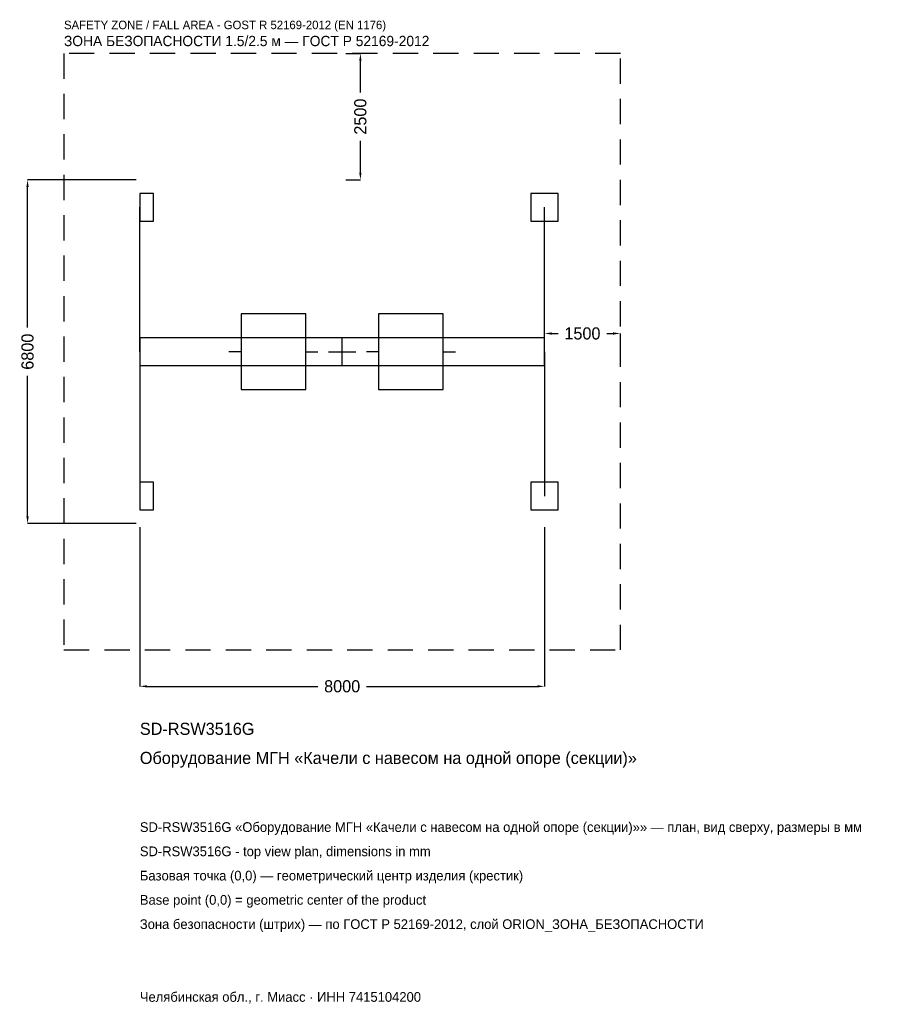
# Model space of a CAD drawing. Header units: metres. Extents: x -6375 to 10738, y -12910 to 6567.
import ezdxf

# ---------------------------------------------------------------- set-up
doc = ezdxf.new("R2010")
doc.units = ezdxf.units.M
doc.linetypes.add('DASHED', pattern=[800, 500, -300])
for name, color, linetype in [('ORION_ДАННЫЕ', 3, 'Continuous'), ('ORION_ЗОНА_БЕЗОПАСНОСТИ', 1, 'Continuous'), ('ORION_КОНТУР', 7, 'Continuous'), ('ORION_РАЗМЕРЫ', 8, 'Continuous')]:
    doc.layers.add(name, color=color, linetype=linetype)
doc.dimstyles.new('ORION', dxfattribs={"dimtxt": 240, "dimasz": 144, "dimexe": 1.25, "dimexo": 72, "dimtad": 1, "dimdec": 0, "dimcen": 2.5, "dimazin": 3, "dimtfac": 1, "dimtmove": 0, "dimatfit": 3, "dimarcsym": 0})

# ---------------------------------------------------------------- blocks, each defined once
blk = doc.blocks.new('_CLOSEDFILLED')
at = {"color": 0, "linetype": 'BYBLOCK'}
blk.add_solid([(-1, 0.16), (0, 0), (-1, -0.16)], dxfattribs=at)
blk = doc.blocks.new('*D1')
for p, q in [((-4000, -3472), (-4000, -6620)), ((4000, -3472), (4000, -6620)), ((-3856, -6620), (-480, -6620)), ((480, -6620), (3856, -6620))]:
    blk.add_line(p, q)
at = {"layer": 'Defpoints'}
for p in [(-4000, -3400), (4000, -3400), (-4000, -6620)]:
    blk.add_point(p, dxfattribs=at)
at = {"layer": 'ORION_РАЗМЕРЫ', "xscale": 144, "yscale": 144, "rotation": 180}
blk.add_blockref('_CLOSEDFILLED', (-4000, -6620), dxfattribs=at)
at = {"layer": 'ORION_РАЗМЕРЫ', "xscale": 144, "yscale": 144}
blk.add_blockref('_CLOSEDFILLED', (4000, -6620), dxfattribs=at)
at = {"layer": 'ORION_РАЗМЕРЫ', "insert": (0, -6620), "char_height": 240, "attachment_point": 5}
blk.add_mtext('8000', dxfattribs=at)
blk = doc.blocks.new('*D2')
for p, q in [((-4072, 3400), (-6220, 3400)), ((-6220, 480), (-6220, 3256)), ((-6220, -3256), (-6220, -480)), ((-4072, -3400), (-6220, -3400))]:
    blk.add_line(p, q)
at = {"layer": 'Defpoints'}
for p in [(-4000, 3400), (-6220, -3400), (-4000, -3400)]:
    blk.add_point(p, dxfattribs=at)
at = {"layer": 'ORION_РАЗМЕРЫ', "xscale": 144, "yscale": 144}
for p, rotation in [((-6220, 3400), 90), ((-6220, -3400), 270)]:
    blk.add_blockref('_CLOSEDFILLED', p, dxfattribs=dict(at, rotation=rotation))
at = {"layer": 'ORION_РАЗМЕРЫ', "insert": (-6220, 0), "char_height": 240, "attachment_point": 5, "rotation": 90}
blk.add_mtext('6800', dxfattribs=at)
blk = doc.blocks.new('*D3')
for p, q in [((4000, 72), (4000, 360)), ((4144, 360), (4270, 360)), ((5230, 360), (5356, 360)), ((5500, 72), (5500, 360))]:
    blk.add_line(p, q)
at = {"layer": 'Defpoints'}
for p in [(4000, 360), (4000, 0), (5500, 0)]:
    blk.add_point(p, dxfattribs=at)
at = {"layer": 'ORION_РАЗМЕРЫ', "xscale": 144, "yscale": 144, "rotation": 180}
blk.add_blockref('_CLOSEDFILLED', (4000, 360), dxfattribs=at)
at = {"layer": 'ORION_РАЗМЕРЫ', "xscale": 144, "yscale": 144}
blk.add_blockref('_CLOSEDFILLED', (5500, 360), dxfattribs=at)
at = {"layer": 'ORION_РАЗМЕРЫ', "insert": (4750, 360), "char_height": 240, "attachment_point": 5}
blk.add_mtext('1500', dxfattribs=at)
blk = doc.blocks.new('*D4')
for p, q in [((72, 5900), (360, 5900)), ((360, 5130), (360, 5756)), ((360, 3544), (360, 4170)), ((72, 3400), (360, 3400))]:
    blk.add_line(p, q)
at = {"layer": 'Defpoints'}
for p in [(0, 5900), (0, 3400), (360, 3400)]:
    blk.add_point(p, dxfattribs=at)
at = {"layer": 'ORION_РАЗМЕРЫ', "xscale": 144, "yscale": 144}
for p, rotation in [((360, 5900), 90), ((360, 3400), 270)]:
    blk.add_blockref('_CLOSEDFILLED', p, dxfattribs=dict(at, rotation=rotation))
at = {"layer": 'ORION_РАЗМЕРЫ', "insert": (360, 4650), "char_height": 240, "attachment_point": 5, "rotation": 90}
blk.add_mtext('2500', dxfattribs=at)
blk = doc.blocks.new('ОРИОН SD-RSW3516G Оборудование МГН Качели с навесом на одной опоре (секции)')
at = {"layer": 'ORION_ЗОНА_БЕЗОПАСНОСТИ', "linetype": 'DASHED'}
blk.add_lwpolyline([(-5500, -5900), (5500, -5900), (5500, 5900), (-5500, 5900)], close=True, dxfattribs=at)
at = {"layer": 'ORION_КОНТУР'}
for p, q in [((-4000, 0), (-4000, 2856)), ((4000, 0), (4000, 2856)), ((-4000, 0), (-4000, -2856)), ((-2000, 0), (-2240, 0)), ((-720, 0), (-480, 0)), ((720, 0), (480, 0)), ((2000, 0), (2240, 0)), ((4000, 0), (4000, -2856))]:
    blk.add_line(p, q, dxfattribs=at)
for points in [[(-4000, 2584), (-3728, 2584), (-3728, 3128), (-4000, 3128)], [(3728, 2584), (4272, 2584), (4272, 3128), (3728, 3128)], [(-2000, -748), (-720, -748), (-720, 748), (-2000, 748)], [(720, -748), (2000, -748), (2000, 748), (720, 748)], [(-4000, -272), (4000, -272), (4000, 272), (-4000, 272)], [(-4000, -3128), (-3728, -3128), (-3728, -2584), (-4000, -2584)], [(3728, -3128), (4272, -3128), (4272, -2584), (3728, -2584)]]:
    blk.add_lwpolyline(points, close=True, dxfattribs=at)
at = {"layer": 'ORION_РАЗМЕРЫ'}
for p, q in [((0, -272), (0, 272)), ((-272, 0), (272, 0))]:
    blk.add_line(p, q, dxfattribs=at)
at = {"layer": 'ORION_ДАННЫЕ'}
for tag, p in [('АРТИКУЛ', (-4000, -7580)), ('НАИМЕНОВАНИЕ', (-4000, -8156))]:
    blk.add_attdef(tag, p, '', height=240, dxfattribs=at)
at = {"layer": 'ORION_ДАННЫЕ', "flags": 1}
for tag, p in [('ПРОИЗВОДИТЕЛЬ', (-4000, -8732)), ('ТЕЛЕФОН', (-4000, -9308)), ('САЙТ', (-4000, -10460)), ('АДРЕС', (-4000, -11036)), ('РЕКВИЗИТЫ', (-4000, -11612)), ('ГАБАРИТЫ', (-4000, -12188)), ('ЗОНА_БЕЗОПАСНОСТИ', (-4000, -12764))]:
    blk.add_attdef(tag, p, '', height=240, dxfattribs=at)
at = {"layer": 'ORION_ЗОНА_БЕЗОПАСНОСТИ', "color": 1}
for s, height, p in [('SAFETY ZONE / FALL AREA - GOST R 52169-2012 (EN 1176)', 168, (-5500, 6380)), ('ЗОНА БЕЗОПАСНОСТИ 1.5/2.5 м — ГОСТ Р 52169-2012', 204, (-5500, 6044))]:
    blk.add_text(s, height=height, dxfattribs=at).set_placement(p)
at = {"layer": 'ORION_РАЗМЕРЫ'}
for base, p1, p2, picture, middle in [((360, 3400), (0, 3400), (0, 5900), '*D4', (360, 4650)), ((-6220, -3400), (-4000, -3400), (-4000, 3400), '*D2', (-6220, 0))]:
    dim = blk.add_linear_dim(base=base, p1=p1, p2=p2, angle=90, dimstyle='ORION', dxfattribs=at)
    dim.commit()
    dim.dimension.update_dxf_attribs({"geometry": picture, "text_midpoint": middle})
for base, p1, p2, picture, middle in [((4000, 360), (4000, 0), (5500, 0), '*D3', (4750, 360)), ((-4000, -6620), (-4000, -3400), (4000, -3400), '*D1', (0, -6620))]:
    dim = blk.add_linear_dim(base=base, p1=p1, p2=p2, dimstyle='ORION', dxfattribs=at)
    dim.commit()
    dim.dimension.update_dxf_attribs({"geometry": picture, "text_midpoint": middle})

msp = doc.modelspace()

# ---------------------------------------------------------------- block references
msp.add_blockref('ОРИОН SD-RSW3516G Оборудование МГН Качели с навесом на одной опоре (секции)', (0, 0)).add_auto_attribs({'АРТИКУЛ': 'SD-RSW3516G', 'НАИМЕНОВАНИЕ': 'Оборудование МГН «Качели с навесом на одной опоре (секции)»'})

# ---------------------------------------------------------------- texts
at = {"layer": 'ORION_ДАННЫЕ', "color": 3}
for s, p in [('SD-RSW3516G «Оборудование МГН «Качели с навесом на одной опоре (секции)»» — план, вид сверху, размеры в мм', (-4000, -9500)), ('SD-RSW3516G - top view plan, dimensions in mm', (-4000, -9980)), ('Челябинская обл., г. Миасс · ИНН 7415104200', (-4000, -12860))]:
    msp.add_text(s, height=192, dxfattribs=at).set_placement(p)
at = {"layer": 'ORION_ДАННЫЕ', "color": 7}
for s, p in [('Базовая точка (0,0) — геометрический центр изделия (крестик)', (-4000, -10460)), ('Base point (0,0) = geometric center of the product', (-4000, -10940))]:
    msp.add_text(s, height=192, dxfattribs=at).set_placement(p)
at = {"layer": 'ORION_ДАННЫЕ', "color": 1}
msp.add_text('Зона безопасности (штрих) — по ГОСТ Р 52169-2012, слой ORION_ЗОНА_БЕЗОПАСНОСТИ', height=192, dxfattribs=at).set_placement((-4000, -11420))

doc.saveas('drawing.dxf')
